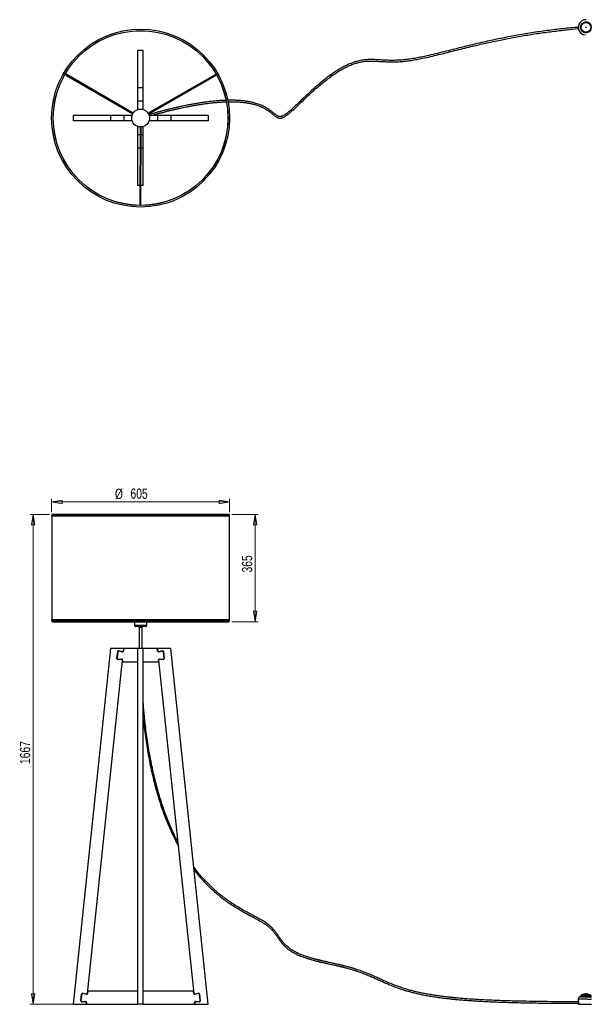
# Model space of a CAD drawing. Header units: millimetres. Extents: x 390 to 963, y 380 to 715.
# Tile 2 of 4: x 550 to 745, y 380 to 715. Entities that reach past the tile are written whole.
import ezdxf

# ---------------------------------------------------------------- set-up
doc = ezdxf.new("R2010")
doc.units = ezdxf.units.MM
doc.styles.add('SLDTEXTSTYLE0', font='TXT', dxfattribs={"width": 0.75})
doc.dimstyles.new('SLDDIMSTYLE0', dxfattribs={"dimtxt": 3.5, "dimasz": 3.556, "dimexe": 0, "dimexo": 0.0625, "dimgap": 0.875, "dimtad": 1, "dimdec": 0, "dimlfac": 10, "dimrnd": 1e-09, "dimzin": 12, "dimdsep": 46, "dimtxsty": 'SLDTEXTSTYLE0', "dimblk1": 'CLOSED', "dimblk2": 'CLOSED', "dimsah": 1, "dimcen": 0.09, "dimadec": 0, "dimazin": 3, "dimtfac": 1, "dimtdec": 0, "dimtofl": 0, "dimtmove": 0, "dimatfit": 3, "dimldrblk": 'CLOSED', "dimfxl": 0, "dimfrac": 2, "dimtolj": 1, "dimtzin": 12, "dimarcsym": 0})

# ---------------------------------------------------------------- blocks, each defined once
blk = doc.blocks.new('_Closed')
at = {"color": 0, "linetype": 'ByBlock', "lineweight": -2}
for p, q in [((-1, 0.166667), (0, 0)), ((-1, 0.166667), (-1, -0.166667)), ((0, 0), (-1, -0.166667)), ((0, 0), (-1, 0))]:
    blk.add_line(p, q, dxfattribs=at)
blk = doc.blocks.new('_D')
at = {"color": 7, "linetype": 'Continuous', "lineweight": 0}
for p, q in [((560.92, 547.64), (560.92, 552.14)), ((560.92, 551.14), (621.46, 551.14)), ((621.46, 547.64), (621.46, 552.14))]:
    blk.add_line(p, q, dxfattribs=at)
at = {"color": 7, "linetype": 'Continuous', "lineweight": 18, "xscale": 3.556, "yscale": 3.556, "rotation": 180.0000000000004}
blk.add_blockref('_Closed', (560.92, 551.14, -142.62), dxfattribs=at)
at = {"color": 7, "linetype": 'Continuous', "lineweight": 18, "xscale": 3.556, "yscale": 3.556}
blk.add_blockref('_Closed', (621.46, 551.14, -142.62), dxfattribs=at)
at = {"color": 7, "linetype": 'Continuous', "lineweight": 18, "char_height": 3.5, "attachment_point": 1, "style": 'SLDTEXTSTYLE0'}
for s, insert in [('%%c', (582.46, 555.65)), ('605', (587.74, 555.71))]:
    blk.add_mtext(s, dxfattribs=dict(at, insert=insert))
blk = doc.blocks.new('_D_1')
at = {"color": 7, "linetype": 'Continuous', "lineweight": 0}
for p, q in [((622.18, 546.92), (631.17, 546.92)), ((630.17, 546.92), (630.17, 510.37)), ((622.18, 510.37), (631.17, 510.37))]:
    blk.add_line(p, q, dxfattribs=at)
at = {"color": 7, "linetype": 'Continuous', "lineweight": 18, "xscale": 3.556, "yscale": 3.556}
for p, rotation in [((630.17, 546.92, -142.62), 90.0000000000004), ((630.17, 510.37, -142.62), 270.0000000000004)]:
    blk.add_blockref('_Closed', p, dxfattribs=dict(at, rotation=rotation))
at = {"color": 7, "linetype": 'Continuous', "lineweight": 18, "insert": (625.66, 527.13), "char_height": 3.5, "attachment_point": 1, "rotation": 90, "style": 'SLDTEXTSTYLE0'}
blk.add_mtext('365', dxfattribs=at)
blk = doc.blocks.new('_D_2')
at = {"color": 7, "linetype": 'Continuous', "lineweight": 0}
for p, q in [((560.2, 546.92), (553.61, 546.92)), ((554.61, 546.92), (554.61, 380.22)), ((571.73, 380.22), (553.61, 380.22))]:
    blk.add_line(p, q, dxfattribs=at)
at = {"color": 7, "linetype": 'Continuous', "lineweight": 18, "xscale": 3.556, "yscale": 3.556}
for p, rotation in [((554.61, 546.92, -142.62), 90.0000000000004), ((554.61, 380.22, -142.62), 270.0000000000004)]:
    blk.add_blockref('_Closed', p, dxfattribs=dict(at, rotation=rotation))
at = {"color": 7, "linetype": 'Continuous', "lineweight": 18, "insert": (550.1, 461.96), "char_height": 3.5, "attachment_point": 1, "rotation": 90, "style": 'SLDTEXTSTYLE0'}
blk.add_mtext('1667', dxfattribs=at)

msp = doc.modelspace()

# ---------------------------------------------------------------- linework, layer by layer
at = {"color": 7, "linetype": 'Continuous', "lineweight": 25}
for p, q in [((742.83, 715.21), (742.8, 715.21)), ((742.81, 714.38), (742.81, 714.38)), ((742.82, 714.36), (742.81, 714.36)), ((740.11, 712.72), (740.12, 712.72)), ((740.16, 712.13), (740.15, 712.13)), ((742.67, 710.84), (742.68, 710.84)), ((742.68, 710.86), (742.68, 710.86)), ((742.61, 710.01), (742.63, 710.01)), ((592.09, 704.75), (590.29, 704.75)), ((590.29, 692), (590.29, 704.75)), ((592.09, 692), (592.09, 704.75)), ((565.95, 696.63), (565.59, 696.84)), ((565.44, 696.58), (565.8, 696.37)), ((565.8, 696.37), (565.97, 696.27)), ((566.12, 696.53), (565.95, 696.63)), ((565.97, 696.27), (588.5, 683.14)), ((588.65, 683.4), (566.12, 696.53)), ((616.38, 696.33), (593.74, 683.38)), ((593.89, 683.12), (616.53, 696.07)), ((616.55, 696.43), (616.38, 696.33)), ((616.53, 696.07), (616.7, 696.17)), ((616.91, 696.63), (616.55, 696.43)), ((616.7, 696.17), (617.06, 696.37)), ((592.09, 692), (590.29, 692)), ((590.29, 687.47), (590.29, 692)), ((592.09, 687.47), (592.09, 692)), ((590.29, 687.45), (590.29, 687.47)), ((592.09, 687.47), (590.29, 687.47)), ((592.09, 687.45), (590.29, 687.45)), ((590.29, 684.64), (590.29, 687.45)), ((592.09, 687.45), (592.09, 687.47)), ((592.09, 684.64), (592.09, 687.45)), ((568.19, 682.65), (568.19, 680.85)), ((580.94, 682.65), (568.19, 682.65)), ((580.94, 680.85), (568.19, 680.85)), ((580.94, 682.65), (580.94, 680.85)), ((585.46, 682.65), (580.94, 682.65)), ((585.46, 680.85), (580.94, 680.85)), ((585.46, 682.65), (585.46, 680.85)), ((585.49, 682.65), (585.46, 682.65)), ((585.49, 680.85), (585.46, 680.85)), ((585.49, 682.65), (585.49, 680.85)), ((588.3, 682.65), (585.49, 682.65)), ((588.3, 680.85), (585.49, 680.85)), ((596.89, 682.65), (594.08, 682.65)), ((596.89, 680.85), (594.08, 680.85)), ((596.92, 682.65), (596.89, 682.65)), ((596.89, 682.65), (596.89, 680.85)), ((596.92, 680.85), (596.89, 680.85)), ((596.92, 682.65), (596.92, 680.85)), ((601.44, 682.65), (596.92, 682.65)), ((601.44, 680.85), (596.92, 680.85)), ((601.44, 682.65), (601.44, 680.85)), ((614.19, 682.65), (601.44, 682.65)), ((614.19, 680.85), (601.44, 680.85)), ((614.19, 682.65), (614.19, 680.85)), ((590.29, 676.04), (590.29, 678.86)), ((591.03, 678.72), (590.92, 652.64)), ((591.22, 652.64), (591.33, 678.72)), ((592.09, 676.04), (592.09, 678.86)), ((591.02, 676.04), (590.29, 676.04)), ((590.29, 676.02), (590.29, 676.04)), ((591.02, 676.02), (590.29, 676.02)), ((590.29, 671.5), (590.29, 676.02)), ((592.09, 676.04), (591.32, 676.04)), ((592.09, 676.02), (591.32, 676.02)), ((592.09, 676.02), (592.09, 676.04)), ((592.09, 671.5), (592.09, 676.02)), ((591, 671.5), (590.29, 671.5)), ((590.29, 658.75), (590.29, 671.5)), ((592.09, 671.5), (591.3, 671.5)), ((592.09, 658.75), (592.09, 671.5)), ((590.95, 658.75), (590.29, 658.75)), ((592.09, 658.75), (591.25, 658.75)), ((590.92, 652.64), (590.92, 652.44)), ((590.92, 652.44), (590.92, 652.03)), ((591.22, 652.44), (591.22, 652.64)), ((591.22, 652.03), (591.22, 652.44)), ((560.92, 546.64), (560.92, 546.3)), ((575.95, 546.3), (560.92, 546.3)), ((560.96, 546.3), (560.96, 510.99)), ((621.18, 546.92), (561.2, 546.92)), ((621.46, 546.3), (575.95, 546.3)), ((621.42, 510.99), (621.42, 546.3)), ((621.46, 546.3), (621.46, 546.64)), ((560.92, 510.99), (560.92, 510.65)), ((575.95, 510.99), (560.92, 510.99)), ((561.2, 510.37), (621.18, 510.37)), ((621.46, 510.99), (575.95, 510.99)), ((589.06, 510.37), (589.06, 509.22)), ((593.31, 509.22), (593.31, 510.37)), ((621.46, 510.65), (621.46, 510.99)), ((590.97, 508.72), (589.56, 508.72)), ((590.69, 508.57), (590.69, 501.37)), ((590.69, 508.57), (591.12, 508.57)), ((592.81, 508.72), (590.97, 508.72)), ((591.12, 508.57), (591.69, 508.57)), ((591.69, 501.37), (591.69, 508.57)), ((580.94, 501.22), (568.19, 380.22)), ((585.46, 501.22), (580.94, 501.22)), ((583.15, 497.87), (583.4, 500.21)), ((583.42, 500.21), (583.17, 497.87)), ((585.01, 500.14), (583.76, 500.45)), ((583.77, 500.47), (585.01, 500.16)), ((585.38, 500.42), (585.46, 501.22)), ((585.49, 501.22), (585.4, 500.42)), ((590.29, 501.22), (585.49, 501.22)), ((592.09, 501.22), (590.29, 501.22)), ((590.29, 380.22), (590.29, 501.22)), ((590.69, 501.37), (591.12, 501.37)), ((591.12, 501.37), (591.69, 501.37)), ((592.09, 380.22), (592.09, 501.22)), ((596.89, 501.22), (592.09, 501.22)), ((596.98, 500.42), (596.89, 501.22)), ((601.44, 501.22), (596.92, 501.22)), ((596.92, 501.22), (597, 500.42)), ((597.37, 500.16), (598.61, 500.47)), ((598.62, 500.45), (597.37, 500.14)), ((599.21, 497.87), (598.96, 500.21)), ((598.98, 500.21), (599.23, 497.87)), ((614.19, 380.22), (601.44, 501.22)), ((573.11, 383.92), (585.05, 497.33)), ((583.48, 497.56), (584.73, 497.68)), ((584.73, 497.66), (583.48, 497.54)), ((585.07, 497.32), (585.01, 496.72)), ((585.01, 496.72), (590.29, 496.72)), ((592.09, 496.72), (597.37, 496.72)), ((597.37, 496.72), (597.31, 497.32)), ((597.33, 497.33), (609.27, 383.92)), ((597.65, 497.68), (598.9, 497.56)), ((598.9, 497.54), (597.65, 497.66)), ((570.88, 381.37), (571.12, 383.71)), ((571.14, 383.71), (570.9, 381.37)), ((571.49, 383.97), (572.73, 383.66)), ((572.73, 383.64), (571.49, 383.95)), ((573.21, 384.72), (573.12, 383.92)), ((590.29, 384.72), (573.21, 384.72)), ((609.17, 384.72), (592.09, 384.72)), ((609.25, 383.92), (609.17, 384.72)), ((609.65, 383.66), (610.89, 383.97)), ((610.89, 383.95), (609.65, 383.64)), ((611.48, 381.37), (611.24, 383.71)), ((611.26, 383.71), (611.5, 381.37)), ((740.13, 381.97), (740.12, 381.14)), ((740.97, 382.75), (740.97, 382.75)), ((741, 383.15), (740.99, 382.75)), ((744.42, 383.26), (744.38, 383.28)), ((744.49, 382.7), (744.5, 383.1)), ((744.51, 382.7), (744.51, 382.7)), ((568.19, 380.22), (572.71, 380.22)), ((571.2, 381.06), (572.45, 381.18)), ((572.45, 381.16), (571.2, 381.04)), ((572.71, 380.22), (572.78, 380.83)), ((572.8, 380.82), (572.73, 380.22)), ((572.73, 380.22), (590.29, 380.22)), ((592.09, 380.22), (590.29, 380.22)), ((592.09, 380.22), (609.64, 380.22)), ((609.64, 380.22), (609.58, 380.82)), ((609.6, 380.83), (609.67, 380.22)), ((609.67, 380.22), (614.19, 380.22)), ((609.93, 381.18), (611.18, 381.06)), ((611.18, 381.04), (609.93, 381.16)), ((740.11, 380.32), (740.11, 380.56)), ((740.15, 380.32), (740.11, 380.32)), ((740.16, 380.92), (740.15, 380.32))]:
    msp.add_line(p, q, dxfattribs=at)
at = {"color": 8, "linetype": 'Continuous', "lineweight": 25}
for p, q in [((565.97, 696.27), (566.12, 696.53)), ((616.38, 696.33), (616.53, 696.07)), ((591.22, 652.64), (590.92, 652.64)), ((575.95, 546.64), (560.92, 546.64)), ((621.46, 546.64), (575.95, 546.64)), ((575.95, 510.65), (560.92, 510.65)), ((621.46, 510.65), (575.95, 510.65)), ((589.06, 509.22), (590.91, 509.22)), ((590.91, 509.22), (593.31, 509.22)), ((740.14, 381.97), (740.13, 381.97))]:
    msp.add_line(p, q, dxfattribs=at)
at = {"color": 8, "linetype": 'Continuous', "lineweight": 25, "flags": 128}
for points in [[(744.65, 381.89), (744.43, 381.9), (744.19, 381.9), (743.93, 381.91), (743.65, 381.91), (743.37, 381.91), (743.07, 381.92), (742.77, 381.92), (742.47, 381.93), (742.17, 381.93), (741.88, 381.94), (741.6, 381.94), (741.33, 381.95), (741.09, 381.95), (740.87, 381.95), (740.67, 381.96), (740.5, 381.96), (740.36, 381.96), (740.25, 381.96), (740.18, 381.97), (740.14, 381.97)], [(744.5, 383.1), (744.5, 383.1), (744.46, 383.1), (744.39, 383.1), (744.29, 383.1), (744.15, 383.1), (743.99, 383.11), (743.8, 383.11), (743.59, 383.11), (743.36, 383.12), (743.12, 383.12), (742.88, 383.12), (742.63, 383.13), (742.38, 383.13), (742.14, 383.14), (741.91, 383.14), (741.7, 383.14), (741.51, 383.15), (741.35, 383.15), (741.21, 383.15), (741.11, 383.15), (741.04, 383.15), (741, 383.15), (741, 383.15)], [(741.08, 383.31), (741.1, 383.31), (741.15, 383.31), (741.24, 383.31), (741.36, 383.31), (741.51, 383.31), (741.68, 383.3), (741.88, 383.3), (742.1, 383.3), (742.33, 383.29), (742.57, 383.29), (742.81, 383.29), (743.05, 383.28), (743.29, 383.28), (743.51, 383.27), (743.72, 383.27), (743.91, 383.27), (744.07, 383.27), (744.21, 383.26), (744.31, 383.26), (744.38, 383.26), (744.42, 383.26), (744.42, 383.26)], [(742.74, 383.83), (742.76, 383.83), (742.78, 383.83), (742.79, 383.82), (742.81, 383.82), (742.81, 383.82), (742.81, 383.82), (742.8, 383.82), (742.79, 383.82)]]:
    msp.add_lwpolyline(points, dxfattribs=at)
at = {"color": 7, "linetype": 'Continuous', "lineweight": 25, "flags": 128}
for points in [[(740.95, 382.75), (740.98, 382.75), (741.05, 382.75), (741.16, 382.75), (741.29, 382.75), (741.45, 382.75), (741.64, 382.74), (741.85, 382.74), (742.07, 382.74), (742.31, 382.73), (742.56, 382.73), (742.81, 382.72), (743.06, 382.72), (743.3, 382.72), (743.54, 382.71), (743.75, 382.71), (743.95, 382.71), (744.13, 382.7), (744.27, 382.7), (744.39, 382.7), (744.48, 382.7), (744.53, 382.7), (744.54, 382.7), (744.53, 382.7), (744.49, 382.7)], [(740.99, 382.75), (740.98, 382.75), (740.95, 382.75), (740.95, 382.75)], [(740.98, 382.75), (741.01, 382.75), (741.09, 382.75), (741.19, 382.75), (741.33, 382.75), (741.49, 382.74), (741.68, 382.74), (741.9, 382.74), (742.13, 382.73), (742.37, 382.73), (742.62, 382.73), (742.87, 382.72), (743.12, 382.72), (743.36, 382.71), (743.59, 382.71), (743.81, 382.71), (744, 382.71), (744.16, 382.7), (744.3, 382.7), (744.4, 382.7), (744.47, 382.7), (744.51, 382.7), (744.51, 382.7), (744.49, 382.7)], [(740.99, 382.75), (740.98, 382.75), (740.98, 382.75)], [(740.99, 382.75), (741, 382.75), (741.03, 382.75), (741.1, 382.75), (741.21, 382.75), (741.34, 382.75), (741.51, 382.74), (741.7, 382.74), (741.91, 382.74), (742.13, 382.73), (742.37, 382.73), (742.62, 382.73), (742.87, 382.72), (743.12, 382.72), (743.36, 382.71), (743.58, 382.71), (743.79, 382.71), (743.98, 382.71), (744.15, 382.7), (744.28, 382.7), (744.38, 382.7), (744.45, 382.7), (744.49, 382.7), (744.49, 382.7)], [(742.83, 383.81), (742.84, 383.81), (742.82, 383.8), (742.77, 383.79), (742.69, 383.77), (742.59, 383.75), (742.46, 383.72), (742.32, 383.69), (741.98, 383.62), (741.81, 383.58), (741.63, 383.53), (741.47, 383.48), (741.32, 383.43), (741.19, 383.37), (741.08, 383.31), (741.08, 383.31)], [(741.08, 383.31), (741.08, 383.31), (741.08, 383.31)], [(740.15, 380.32), (740.22, 380.31), (740.33, 380.31), (740.47, 380.31), (740.64, 380.31), (740.84, 380.3), (741.06, 380.3), (741.3, 380.3), (741.57, 380.29), (741.85, 380.29), (742.14, 380.28), (742.44, 380.28), (742.74, 380.27), (743.04, 380.27), (743.34, 380.26), (743.63, 380.26), (743.91, 380.26), (744.17, 380.25), (744.41, 380.25), (744.62, 380.24)]]:
    msp.add_lwpolyline(points, dxfattribs=at)
at = {"color": 7, "linetype": 'Continuous', "lineweight": 25}
for centre, radius in [((742.74, 712.61), 1.8), ((742.75, 712.61), 1.67), ((591.19, 681.75), 30.27), ((591.19, 681.75), 29.74), ((591.19, 681.75), 29.71), ((742.76, 712.61), 0.0502), ((591.19, 681.75), 3.03)]:
    msp.add_circle(centre, radius, dxfattribs=at)
for centre, radius, start, end in [((742.71, 712.61), 2.6, 87.8231, 177.6517), ((742.73, 712.61), 2.6, 87.8234, 184.1331), ((742.74, 712.61), 1.77, 39.8849, 184.1362), ((742.74, 712.61), 1.77, 87.8237, 184.1327), ((742.74, 712.61), 1.75, 87.8237, 184.1327), ((742.74, 712.61), 1.8, 267.8253, 87.8142), ((742.75, 712.61), 1.75, 4.1257, 87.8166), ((742.73, 712.61), 2.6, 184.1256, 267.8167), ((742.71, 712.61), 2.6, 190.6068, 267.8173), ((742.74, 712.61), 1.77, 184.1251, 267.8172), ((742.74, 712.61), 1.77, 184.1255, 6.192), ((742.74, 712.61), 1.75, 184.1251, 267.8172), ((742.75, 712.61), 1.75, 267.8237, 4.1327), ((561.2, 546.64), 0.278, 90, 180), ((621.18, 546.64), 0.278, 0, 90), ((561.2, 510.65), 0.278, 180, 270), ((589.56, 509.22), 0.5, 180, 270), ((592.81, 509.22), 0.5, 270, 0), ((621.18, 510.65), 0.278, 270, 0), ((590.69, 508.72), 0.15, 180, 270), ((591.4, 508.68), 0.298, 172.9094, 202.288), ((591.69, 508.72), 0.15, 270, 0), ((583.7, 500.18), 0.3, 76.0866, 173.9848), ((583.7, 500.18), 0.28, 76.0866, 173.9848), ((585.08, 500.46), 0.3, 256.0866, 353.9848), ((585.08, 500.46), 0.32, 256.0866, 353.9848), ((590.69, 501.22), 0.15, 90, 177.6143), ((591.39, 501.25), 0.293, 157.7431, 186.4211), ((591.69, 501.22), 0.15, 2.3857, 90), ((597.3, 500.46), 0.32, 186.0152, 283.9134), ((597.3, 500.46), 0.3, 186.0152, 283.9134), ((598.68, 500.18), 0.3, 6.0152, 103.9134), ((598.68, 500.18), 0.28, 6.0152, 103.9134), ((583.45, 497.84), 0.3, 173.9848, 275.1113), ((583.45, 497.84), 0.28, 173.9848, 275.1113), ((584.76, 497.36), 0.32, 353.9848, 95.1113), ((584.76, 497.36), 0.3, 353.9848, 95.1113), ((597.62, 497.36), 0.32, 84.8887, 186.0152), ((597.62, 497.36), 0.3, 84.8887, 186.0152), ((598.93, 497.84), 0.3, 264.8887, 6.0152), ((598.93, 497.84), 0.28, 264.8887, 6.0152), ((571.42, 383.68), 0.3, 76.0866, 173.9848), ((571.42, 383.68), 0.28, 76.0866, 173.9848), ((572.81, 383.96), 0.3, 256.0866, 353.9848), ((572.81, 383.96), 0.32, 256.0866, 353.9848), ((609.57, 383.96), 0.32, 186.0152, 283.9134), ((609.57, 383.96), 0.3, 186.0152, 283.9134), ((610.96, 383.68), 0.3, 6.0152, 103.9134), ((610.96, 383.68), 0.28, 6.0152, 103.9134), ((742.56, 372.69), 11.14, 89.0811, 89.2316), ((743.4, 424.32), 40.5, 269.0268, 269.1363), ((571.17, 381.34), 0.3, 173.9848, 275.1113), ((571.17, 381.34), 0.28, 173.9848, 275.1113), ((572.48, 380.86), 0.32, 353.9848, 95.1113), ((572.48, 380.86), 0.3, 353.9848, 95.1113), ((609.9, 380.86), 0.32, 84.8887, 186.0152), ((609.9, 380.86), 0.3, 84.8887, 186.0152), ((611.2, 381.34), 0.28, 264.8887, 6.0152), ((611.2, 381.34), 0.3, 264.8887, 6.0152)]:
    msp.add_arc(centre, radius, start, end, dxfattribs=at)
at = {"color": 8, "linetype": 'Continuous', "lineweight": 25}
for centre, radius, start, end in [((742.75, 712.61), 1.75, 87.8252, 267.8143), ((565.87, 696.5), 0.15, 60.2414, 239.2925), ((616.63, 696.3), 0.15, 300.2414, 119.2925), ((591.07, 652.44), 0.15, 180.3358, 359.1981)]:
    msp.add_arc(centre, radius, start, end, dxfattribs=at)
at = {"color": 7, "linetype": 'Continuous', "lineweight": 25}
for points, knots in [([(740.19, 712.65), (739.75, 712.62), (737.52, 712.43), (733.52, 711.99), (728.19, 711.33), (722.89, 710.53), (717.61, 709.61), (712.38, 708.57), (707.89, 707.59), (704.15, 706.71), (701.14, 705.98), (698.15, 705.23), (695.17, 704.48), (692.2, 703.74), (689.56, 703.11), (687.26, 702.61), (685.29, 702.22), (683.33, 701.88), (681.39, 701.62), (679.47, 701.44), (677.58, 701.36), (675.73, 701.37), (673.89, 701.45), (672.29, 701.56), (670.9, 701.63), (669.73, 701.65), (668.52, 701.63), (667.43, 701.54), (666.45, 701.4), (665.62, 701.24), (664.84, 701.05), (664.17, 700.86), (663.57, 700.66), (662.98, 700.45), (662.32, 700.19), (661.58, 699.86), (660.77, 699.48), (659.95, 699.05), (659, 698.51), (657.94, 697.86), (656.78, 697.09), (655.31, 696.05), (653.54, 694.69), (651.5, 692.99), (649.5, 691.23), (647.82, 689.68), (646.43, 688.37), (645.32, 687.31), (644.41, 686.44), (643.69, 685.77), (643.17, 685.28), (642.66, 684.81), (642.17, 684.37), (641.74, 684), (641.38, 683.7), (641.08, 683.45), (640.8, 683.23), (640.51, 683.03), (640.19, 682.81), (639.83, 682.59), (639.45, 682.41), (639.11, 682.29), (638.8, 682.23), (638.5, 682.23), (638.2, 682.29), (637.91, 682.41), (637.62, 682.57), (637.31, 682.78), (636.97, 683.04), (636.56, 683.38), (636.1, 683.75), (635.64, 684.12), (635.24, 684.42), (634.88, 684.67), (634.53, 684.9), (634.13, 685.15), (633.68, 685.41), (633.15, 685.69), (632.55, 685.98), (631.88, 686.26), (631.16, 686.52), (630.45, 686.75), (629.78, 686.94), (629.1, 687.1), (628.46, 687.24), (627.85, 687.35), (627.32, 687.43), (626.86, 687.5), (626.43, 687.55), (626, 687.6), (625.48, 687.65), (624.86, 687.7), (624.12, 687.75), (623.32, 687.78), (622.23, 687.81), (621.39, 687.81), (620.86, 687.79), (620.83, 687.79)], [0, 0, 0, 0, 0.009734, 0.049179, 0.088427, 0.127791, 0.166925, 0.206111, 0.245198, 0.267908, 0.290726, 0.313419, 0.336006, 0.358683, 0.381124, 0.396229, 0.411301, 0.426237, 0.441189, 0.456097, 0.470705, 0.48535, 0.500013, 0.514734, 0.524091, 0.53344, 0.542915, 0.552854, 0.559408, 0.566201, 0.572457, 0.577851, 0.582335, 0.586892, 0.592215, 0.598363, 0.605294, 0.612297, 0.619211, 0.629836, 0.640113, 0.650369, 0.670081, 0.689859, 0.709759, 0.729654, 0.741371, 0.752974, 0.764743, 0.770353, 0.775961, 0.781531, 0.786974, 0.791953, 0.795617, 0.798985, 0.802075, 0.805018, 0.808622, 0.81295, 0.817723, 0.822055, 0.825951, 0.82998, 0.834375, 0.838752, 0.842857, 0.846942, 0.851571, 0.856848, 0.863105, 0.868577, 0.873064, 0.876531, 0.880099, 0.884075, 0.888507, 0.893453, 0.898979, 0.90517, 0.911596, 0.917756, 0.923563, 0.928924, 0.934879, 0.939893, 0.944323, 0.948183, 0.951586, 0.955167, 0.959005, 0.964733, 0.971028, 0.977943, 0.985443, 0.999295, 1, 1, 1, 1]), ([(620.93, 687.29), (621.27, 687.29), (622.02, 687.31), (623.05, 687.29), (624, 687.26), (624.73, 687.21), (625.4, 687.16), (625.97, 687.1), (626.47, 687.05), (626.93, 686.98), (627.44, 686.91), (627.97, 686.82), (628.52, 686.71), (629.09, 686.59), (629.71, 686.44), (630.37, 686.25), (631.07, 686.02), (631.76, 685.77), (632.41, 685.49), (632.98, 685.22), (633.47, 684.96), (633.9, 684.71), (634.25, 684.49), (634.54, 684.3), (634.79, 684.12), (635.06, 683.92), (635.39, 683.68), (635.78, 683.37), (636.19, 683.03), (636.59, 682.7), (636.95, 682.42), (637.27, 682.2), (637.59, 682.01), (637.93, 681.85), (638.29, 681.75), (638.64, 681.73), (638.97, 681.75), (639.28, 681.82), (639.61, 681.93), (639.95, 682.09), (640.32, 682.3), (640.71, 682.56), (641.14, 682.87), (641.6, 683.22), (642.08, 683.63), (642.56, 684.05), (643.04, 684.48), (643.52, 684.92), (644.3, 685.65), (645.39, 686.69), (646.81, 688.04), (648.26, 689.4), (649.73, 690.76), (651.23, 692.09), (652.76, 693.4), (654.2, 694.57), (655.55, 695.6), (656.82, 696.52), (658.13, 697.39), (659.48, 698.22), (660.88, 698.98), (662.08, 699.55), (663.03, 699.93), (663.71, 700.18), (664.34, 700.38), (664.91, 700.55), (665.47, 700.69), (666.1, 700.82), (666.84, 700.95), (667.68, 701.06), (668.54, 701.12), (669.4, 701.15), (670.58, 701.14), (672.08, 701.07), (673.91, 700.95), (675.76, 700.87), (677.63, 700.86), (679.5, 700.94), (681.39, 701.12), (683.27, 701.37), (685.17, 701.69), (687.34, 702.11), (689.8, 702.65), (692.53, 703.31), (695.28, 703.99), (698.05, 704.69), (700.82, 705.38), (704.13, 706.19), (707.99, 707.1), (712.41, 708.07), (716.96, 708.98), (721.65, 709.81), (726.46, 710.57), (731.3, 711.23), (735.89, 711.76), (738.87, 712.03), (740.22, 712.16)], [0, 0, 0, 0, 0.008952, 0.020249, 0.027124, 0.033388, 0.039093, 0.044287, 0.048038, 0.051722, 0.056053, 0.06102, 0.065222, 0.070036, 0.075373, 0.081137, 0.087236, 0.093576, 0.099586, 0.10484, 0.109547, 0.113773, 0.117571, 0.120286, 0.122808, 0.125747, 0.129315, 0.134044, 0.139395, 0.144725, 0.149438, 0.153612, 0.157661, 0.162031, 0.16665, 0.170872, 0.174604, 0.178106, 0.18151, 0.185692, 0.18963, 0.194224, 0.1988, 0.203979, 0.209285, 0.214584, 0.219842, 0.225023, 0.230093, 0.244981, 0.260045, 0.275033, 0.29011, 0.305148, 0.320106, 0.335082, 0.346623, 0.358253, 0.37006, 0.381917, 0.393853, 0.405868, 0.411858, 0.417426, 0.422455, 0.426984, 0.431214, 0.435839, 0.44199, 0.448798, 0.455796, 0.462635, 0.469359, 0.484189, 0.49897, 0.513748, 0.528475, 0.543204, 0.55766, 0.572121, 0.586677, 0.601209, 0.622018, 0.642974, 0.663841, 0.684908, 0.70601, 0.726997, 0.76026, 0.793496, 0.826746, 0.862566, 0.898245, 0.934104, 0.970079, 1, 1, 1, 1]), ([(740.12, 712.72), (740.12, 712.71), (740.12, 712.71), (740.12, 712.66), (740.12, 712.58), (740.12, 712.49), (740.13, 712.39), (740.14, 712.29), (740.15, 712.21), (740.16, 712.16), (740.16, 712.13), (740.16, 712.13), (740.16, 712.13)], [0, 0, 0, 0, 0.106905, 0.213793, 0.321111, 0.428711, 0.535848, 0.642502, 0.749397, 0.856887, 0.964403, 1, 1, 1, 1]), ([(620.29, 687.77), (619.97, 687.76), (619.1, 687.73), (617.74, 687.64), (616.19, 687.5), (614.66, 687.34), (613.18, 687.15), (611.76, 686.94), (610.42, 686.73), (609.16, 686.51), (607.99, 686.3), (606.92, 686.09), (605.95, 685.89), (605.11, 685.72), (604.4, 685.56), (603.8, 685.43), (603.26, 685.31), (602.76, 685.19), (602.27, 685.08), (601.78, 684.96), (601.28, 684.84), (600.78, 684.72), (600.27, 684.59), (599.76, 684.46), (599.25, 684.33), (598.76, 684.21), (598.28, 684.08), (597.8, 683.96), (597.32, 683.83), (596.84, 683.7), (596.36, 683.56), (595.88, 683.43), (595.37, 683.29), (594.84, 683.13), (594.36, 683), (594.09, 682.92), (593.98, 682.89)], [0, 0, 0, 0, 0.020511, 0.055188, 0.090523, 0.126948, 0.163568, 0.200131, 0.23645, 0.272232, 0.306537, 0.339688, 0.371352, 0.401191, 0.424821, 0.446686, 0.466588, 0.485133, 0.504646, 0.525351, 0.54603, 0.567898, 0.591024, 0.615486, 0.641363, 0.665682, 0.69126, 0.718172, 0.746497, 0.776318, 0.807724, 0.840813, 0.875688, 0.921454, 0.968622, 1, 1, 1, 1]), ([(594.95, 682.65), (595.1, 682.69), (595.39, 682.77), (595.87, 682.91), (596.36, 683.04), (596.84, 683.18), (597.32, 683.31), (597.79, 683.43), (598.25, 683.56), (598.72, 683.68), (599.21, 683.81), (599.72, 683.94), (600.27, 684.08), (600.8, 684.21), (601.32, 684.34), (601.83, 684.46), (602.32, 684.57), (602.78, 684.68), (603.24, 684.79), (603.72, 684.9), (604.25, 685.02), (604.9, 685.16), (605.69, 685.33), (606.62, 685.52), (607.65, 685.72), (608.77, 685.93), (609.98, 686.15), (611.25, 686.36), (612.58, 686.56), (613.98, 686.75), (615.36, 686.91), (616.71, 687.05), (618, 687.16), (619.23, 687.24), (620.03, 687.26), (620.39, 687.28)], [0, 0, 0, 0, 0.039364, 0.078887, 0.116363, 0.151869, 0.183648, 0.213871, 0.242623, 0.269984, 0.296029, 0.325768, 0.353806, 0.380246, 0.405182, 0.428701, 0.450886, 0.470648, 0.489352, 0.508689, 0.529916, 0.552867, 0.584292, 0.617852, 0.65317, 0.689881, 0.727625, 0.765365, 0.803461, 0.841688, 0.879858, 0.911999, 0.94375, 0.97497, 1, 1, 1, 1]), ([(603.83, 435.56), (603.55, 436.1), (602.89, 437.38), (601.95, 439.38), (600.99, 441.58), (600.1, 443.78), (599.24, 446.07), (598.43, 448.45), (597.66, 450.9), (596.93, 453.41), (596.25, 455.98), (595.62, 458.62), (595, 461.43), (594.42, 464.4), (593.88, 467.49), (593.41, 470.56), (593, 473.6), (592.68, 476.37), (592.42, 478.87), (592.23, 480.91), (592.13, 482.19), (592.09, 482.72)], [0, 0, 0, 0, 0.0373579, 0.0885657, 0.1359002, 0.1846119, 0.2346957, 0.2861377, 0.3389253, 0.3920602, 0.4464431, 0.5020399, 0.5585724, 0.6230747, 0.6872588, 0.7508126, 0.8134058, 0.8746972, 0.9217181, 0.9675537, 1, 1, 1, 1]), ([(592.09, 477.26), (592.11, 477.04), (592.23, 475.81), (592.51, 473.58), (592.91, 470.53), (593.38, 467.45), (593.92, 464.35), (594.51, 461.35), (595.13, 458.5), (595.78, 455.8), (596.47, 453.18), (597.21, 450.64), (597.99, 448.19), (598.8, 445.84), (599.64, 443.58), (600.52, 441.41), (601.46, 439.23), (602.49, 437.06), (603.34, 435.37), (603.85, 434.46), (603.97, 434.25)], [0, 0, 0, 0, 0.014894, 0.081854, 0.150248, 0.219707, 0.28987, 0.360398, 0.423209, 0.484965, 0.545353, 0.604335, 0.66188, 0.716978, 0.770658, 0.822905, 0.873715, 0.929717, 0.983891, 1, 1, 1, 1]), ([(740.15, 381.06), (739.05, 381.06), (736.33, 381.07), (732, 381.1), (727.17, 381.15), (722.37, 381.23), (718.29, 381.32), (714.9, 381.42), (712.18, 381.52), (709.42, 381.64), (707.21, 381.75), (705.57, 381.85), (704.5, 381.92), (703.47, 381.99), (702.46, 382.06), (701.47, 382.13), (700.51, 382.21), (699.58, 382.29), (698.86, 382.36), (698.34, 382.41), (698.05, 382.44), (697.8, 382.46), (697.59, 382.48), (697.42, 382.5), (697.23, 382.52), (696.97, 382.55), (696.62, 382.58), (696.18, 382.63), (695.7, 382.68), (695.19, 382.74), (694.43, 382.83), (693.4, 382.97), (692.08, 383.15), (690.73, 383.35), (689.3, 383.59), (687.84, 383.86), (686.38, 384.16), (685, 384.47), (683.67, 384.79), (682.37, 385.15), (680.86, 385.59), (679.15, 386.16), (677.24, 386.86), (675.35, 387.64), (673.62, 388.4), (672.03, 389.12), (670.56, 389.79), (669.09, 390.43), (667.81, 390.95), (666.73, 391.37), (665.84, 391.69), (664.92, 392.01), (663.95, 392.32), (663.06, 392.59), (662.26, 392.81), (661.61, 392.99), (661.03, 393.14), (660.52, 393.27), (660.08, 393.38), (659.69, 393.48), (659.3, 393.57), (658.87, 393.67), (658.35, 393.79), (657.75, 393.93), (657.08, 394.08), (656.42, 394.23), (655.79, 394.37), (655.21, 394.5), (654.63, 394.63), (654.05, 394.76), (653.49, 394.88), (653, 395), (652.61, 395.09), (652.32, 395.16), (652.08, 395.21), (651.9, 395.26), (651.72, 395.3), (651.5, 395.36), (651.22, 395.43), (650.89, 395.51), (650.51, 395.61), (650.12, 395.71), (649.72, 395.82), (649.11, 395.99), (648.29, 396.24), (647.32, 396.55), (646.42, 396.88), (645.59, 397.2), (644.83, 397.53), (644.16, 397.85), (643.58, 398.16), (643.07, 398.45), (642.57, 398.76), (642.06, 399.11), (641.51, 399.52), (641.02, 399.94), (640.59, 400.33), (640.27, 400.66), (639.99, 400.96), (639.76, 401.22), (639.57, 401.45), (639.39, 401.68), (639.18, 401.96), (638.89, 402.34), (638.57, 402.8), (638.24, 403.28), (637.95, 403.71), (637.67, 404.13), (637.36, 404.56), (637.02, 405.02), (636.64, 405.48), (636.24, 405.93), (635.84, 406.34), (635.46, 406.68), (635.13, 406.97), (634.84, 407.2), (634.48, 407.48), (633.99, 407.83), (633.35, 408.26), (632.47, 408.79), (631.35, 409.43), (630.04, 410.14), (628.72, 410.84), (627.43, 411.54), (626.16, 412.24), (624.76, 413.05), (623.22, 413.99), (621.57, 415.07), (619.99, 416.2), (618.47, 417.36), (617.02, 418.56), (615.61, 419.83), (614.23, 421.15), (612.88, 422.55), (611.53, 424.07), (610.32, 425.52), (609.57, 426.51), (609.27, 426.91)], [0, 0, 0, 0, 0.021774, 0.053684, 0.085541, 0.117461, 0.149196, 0.166985, 0.185224, 0.203781, 0.22252, 0.22985, 0.237012, 0.244002, 0.250823, 0.25748, 0.263973, 0.270307, 0.276379, 0.278733, 0.280753, 0.282444, 0.283813, 0.284864, 0.286022, 0.287704, 0.290147, 0.293184, 0.296503, 0.299962, 0.303556, 0.312018, 0.321018, 0.330452, 0.339748, 0.350256, 0.360188, 0.369581, 0.37853, 0.387439, 0.39635, 0.409669, 0.42298, 0.436332, 0.449692, 0.460238, 0.470748, 0.481277, 0.491764, 0.497916, 0.504128, 0.510638, 0.517542, 0.524894, 0.530071, 0.534934, 0.539306, 0.54315, 0.54644, 0.549389, 0.552095, 0.555408, 0.559443, 0.564233, 0.56977, 0.575523, 0.580346, 0.585187, 0.590042, 0.594901, 0.599759, 0.604372, 0.607438, 0.609988, 0.612018, 0.613526, 0.61488, 0.616705, 0.619218, 0.622291, 0.62569, 0.629201, 0.63282, 0.636542, 0.645694, 0.655234, 0.663454, 0.671217, 0.678506, 0.685353, 0.690408, 0.695355, 0.700178, 0.705096, 0.710521, 0.716325, 0.71994, 0.723356, 0.726203, 0.728538, 0.730422, 0.732222, 0.734517, 0.737301, 0.741635, 0.745473, 0.74884, 0.752169, 0.755873, 0.760006, 0.764437, 0.769115, 0.773419, 0.777251, 0.780532, 0.783193, 0.785671, 0.790625, 0.79618, 0.802436, 0.812541, 0.822727, 0.832806, 0.842546, 0.85191, 0.861427, 0.874398, 0.887393, 0.900194, 0.912569, 0.924915, 0.937303, 0.949903, 0.962654, 0.975496, 0.990113, 1, 1, 1, 1]), ([(609.37, 425.95), (609.48, 425.8), (610.04, 425.06), (611.07, 423.83), (612.44, 422.28), (613.82, 420.86), (615.23, 419.5), (616.66, 418.21), (618.12, 417), (619.62, 415.85), (621.18, 414.74), (622.8, 413.66), (624.33, 412.73), (625.72, 411.91), (626.99, 411.21), (628.28, 410.51), (629.59, 409.81), (630.91, 409.1), (631.92, 408.53), (632.62, 408.11), (633.03, 407.86), (633.41, 407.61), (633.76, 407.38), (634.08, 407.15), (634.37, 406.94), (634.66, 406.71), (634.98, 406.44), (635.35, 406.11), (635.75, 405.72), (636.16, 405.27), (636.55, 404.8), (636.91, 404.34), (637.22, 403.9), (637.5, 403.49), (637.79, 403.05), (638.12, 402.58), (638.44, 402.12), (638.73, 401.72), (638.95, 401.43), (639.15, 401.18), (639.34, 400.95), (639.56, 400.7), (639.82, 400.4), (640.14, 400.08), (640.57, 399.67), (641.08, 399.23), (641.64, 398.8), (642.17, 398.43), (642.68, 398.11), (643.19, 397.81), (643.78, 397.49), (644.45, 397.16), (645.23, 396.81), (646.07, 396.47), (646.96, 396.15), (647.74, 395.89), (648.41, 395.68), (648.92, 395.53), (649.42, 395.39), (649.91, 395.25), (650.39, 395.12), (650.83, 395.01), (651.19, 394.92), (651.46, 394.85), (651.64, 394.81), (651.8, 394.77), (651.98, 394.73), (652.19, 394.67), (652.46, 394.61), (652.8, 394.53), (653.2, 394.44), (653.64, 394.34), (654.1, 394.23), (654.56, 394.13), (655.1, 394.01), (655.72, 393.87), (656.42, 393.72), (657.12, 393.56), (657.77, 393.42), (658.35, 393.28), (658.85, 393.17), (659.27, 393.07), (659.67, 392.97), (660.1, 392.86), (660.6, 392.74), (661.17, 392.59), (661.83, 392.41), (662.64, 392.19), (663.56, 391.92), (664.54, 391.61), (665.48, 391.29), (666.37, 390.97), (667.42, 390.57), (668.62, 390.08), (669.99, 389.49), (671.34, 388.88), (672.69, 388.27), (674.19, 387.6), (675.83, 386.89), (677.64, 386.17), (679.32, 385.57), (680.87, 385.07), (682.29, 384.65), (683.72, 384.27), (685.18, 383.91), (686.72, 383.57), (688.34, 383.25), (689.8, 383), (691.05, 382.8), (692.04, 382.65), (693.01, 382.51), (693.94, 382.39), (694.83, 382.28), (695.66, 382.19), (696.33, 382.11), (696.81, 382.06), (697.11, 382.03), (697.34, 382), (697.54, 381.98), (697.76, 381.96), (698.03, 381.93), (698.36, 381.9), (698.75, 381.87), (699.53, 381.79), (700.69, 381.69), (702.25, 381.57), (703.88, 381.46), (705.57, 381.35), (707.67, 381.23), (710.14, 381.11), (712.95, 380.99), (715.72, 380.9), (718.44, 380.82), (721.13, 380.76), (723.83, 380.7), (727.29, 380.65), (731.51, 380.6), (736.05, 380.57), (738.94, 380.56), (740.15, 380.56)], [0, 0, 0, 0, 0.003715, 0.018435, 0.031608, 0.044691, 0.057616, 0.070325, 0.082761, 0.094984, 0.107629, 0.120478, 0.133312, 0.142906, 0.152313, 0.162011, 0.172096, 0.1823, 0.19241, 0.196117, 0.199599, 0.20285, 0.205889, 0.208735, 0.211403, 0.213958, 0.217041, 0.220776, 0.225073, 0.229842, 0.234564, 0.238776, 0.24255, 0.245946, 0.249297, 0.253114, 0.257439, 0.260349, 0.262783, 0.264723, 0.266602, 0.268851, 0.271596, 0.274888, 0.278556, 0.284482, 0.290048, 0.295125, 0.299947, 0.304892, 0.30995, 0.316904, 0.324262, 0.33211, 0.340431, 0.349142, 0.353957, 0.358645, 0.363196, 0.3676, 0.371848, 0.375928, 0.379431, 0.381432, 0.383021, 0.384234, 0.385682, 0.387582, 0.389931, 0.392724, 0.396305, 0.400208, 0.404118, 0.408028, 0.411933, 0.417727, 0.423491, 0.429213, 0.434597, 0.439209, 0.443078, 0.446166, 0.449107, 0.452339, 0.456073, 0.460438, 0.465388, 0.47085, 0.478364, 0.485403, 0.492025, 0.498306, 0.504486, 0.514197, 0.523969, 0.533714, 0.543503, 0.553269, 0.56604, 0.578791, 0.591514, 0.601264, 0.611043, 0.620818, 0.630695, 0.641146, 0.652249, 0.664051, 0.670972, 0.677826, 0.684444, 0.690788, 0.696825, 0.702522, 0.7078, 0.710456, 0.712494, 0.713899, 0.715033, 0.716541, 0.718405, 0.720655, 0.723301, 0.726306, 0.736477, 0.74706, 0.758068, 0.769511, 0.781332, 0.800519, 0.819475, 0.838056, 0.856126, 0.874011, 0.891983, 0.909995, 0.942958, 0.975933, 1, 1, 1, 1]), ([(740.91, 382.75), (740.91, 382.75), (740.91, 382.75), (740.87, 382.75), (740.81, 382.75), (740.72, 382.73), (740.62, 382.69), (740.51, 382.64), (740.39, 382.55), (740.3, 382.45), (740.22, 382.33), (740.16, 382.19), (740.13, 382.07), (740.14, 381.99), (740.14, 381.97)], [0, 0, 0, 0, 0.0021244, 0.0200658, 0.0861664, 0.1546638, 0.2354039, 0.3516757, 0.4662514, 0.5757665, 0.6925981, 0.8128335, 0.9347983, 1, 1, 1, 1]), ([(741.1, 383.32), (741.09, 383.31), (741.05, 383.29), (741.02, 383.24), (741, 383.19), (741, 383.16), (741, 383.15)], [0, 0, 0, 0, 0.214363, 0.548885, 0.901628, 1, 1, 1, 1]), ([(744.38, 383.28), (744.33, 383.32), (744.21, 383.39), (743.92, 383.5), (743.58, 383.59), (743.26, 383.67), (743.02, 383.73), (742.87, 383.77), (742.79, 383.79), (742.74, 383.8), (742.71, 383.82), (742.71, 383.82), (742.71, 383.82)], [0, 0, 0, 0, 0.159567, 0.335419, 0.494101, 0.63595, 0.761918, 0.819778, 0.874444, 0.926327, 0.975926, 1, 1, 1, 1]), ([(744.5, 383.1), (744.5, 383.1), (744.5, 383.13), (744.49, 383.18), (744.46, 383.23), (744.43, 383.26), (744.42, 383.26), (744.42, 383.27)], [0, 0, 0, 0, 0.090921, 0.455078, 0.744636, 0.987914, 1, 1, 1, 1]), ([(740.12, 381.06), (740.12, 381.07), (740.12, 381.12), (740.12, 381.17), (740.12, 381.21), (740.13, 381.21), (740.14, 381.19), (740.15, 381.13), (740.16, 381.05), (740.16, 380.97), (740.16, 380.93), (740.16, 380.92)], [0, 0, 0, 0, 0.058404, 0.186932, 0.315799, 0.444111, 0.571844, 0.699867, 0.828601, 0.957367, 1, 1, 1, 1])]:
    msp.add_open_spline(points, degree=3, knots=knots, dxfattribs=at)

# ---------------------------------------------------------------- dimensions: what is measured, and where the dimension line sits
at = {"color": 7, "linetype": 'Continuous', "lineweight": 18}
dim = msp.add_linear_dim(base=(621.46, 551.14), p1=(560.92, 546.64), p2=(621.46, 546.64), text='%%c<>', dimstyle='SLDDIMSTYLE0', dxfattribs=at)
dim.commit()
dim.dimension.update_dxf_attribs({"geometry": '_D', "text_midpoint": (588.98, 551.14), "dimtype": 160})
for base, p1, p2, picture, middle in [((554.61, 380.22), (561.2, 546.92), (572.73, 380.22), '_D_2', (554.61, 467.13)), ((630.1686, 510.3739), (621.1789, 546.9213), (621.1789, 510.3739), '_D_1', (630.1686, 531.0123))]:
    dim = msp.add_linear_dim(base=base, p1=p1, p2=p2, angle=90, dimstyle='SLDDIMSTYLE0', dxfattribs=at)
    dim.commit()
    dim.dimension.update_dxf_attribs({"geometry": picture, "text_midpoint": middle, "dimtype": 160})

doc.saveas('drawing.dxf')
